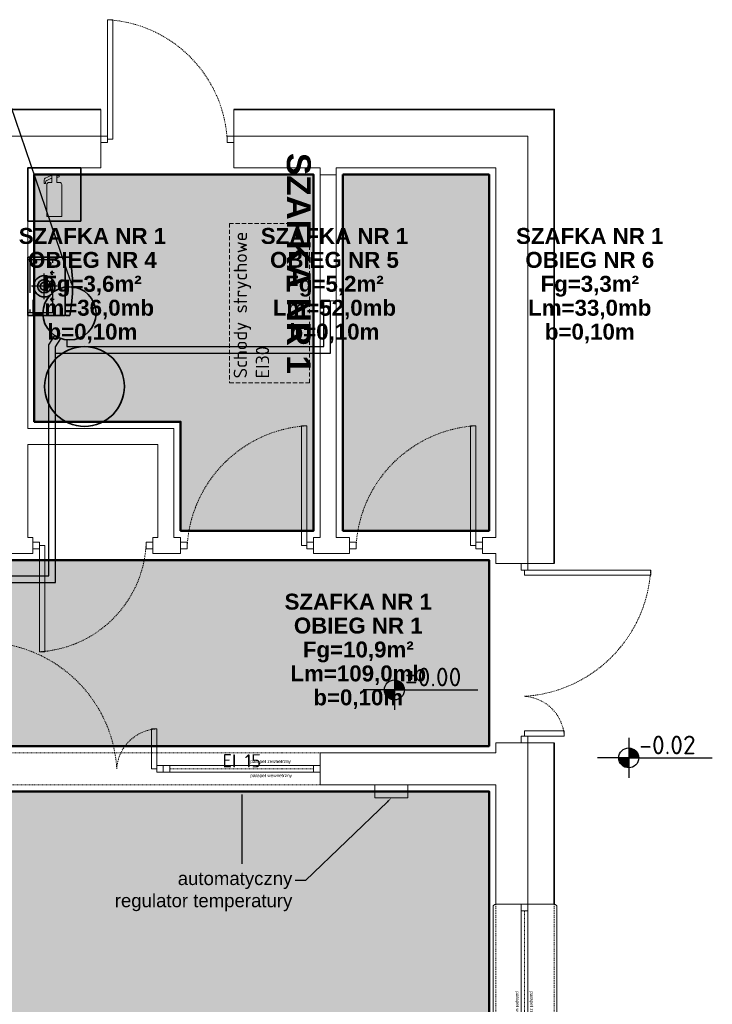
# Model space of a CAD drawing. Header units: millimetres. Extents: x -6697 to 21546, y -3389 to 18959.
# Tile 125 of 153: x 3111 to 3632, y 15194 to 15935. Entities that reach past the tile are written whole.
import ezdxf
from ezdxf import colors
from ezdxf.entities.mleader import LeaderData, LeaderLine
from ezdxf.enums import TextEntityAlignment as Align
from ezdxf.math import Vec2, Vec3

# ---------------------------------------------------------------- set-up
doc = ezdxf.new("R2010")
doc.units = ezdxf.units.MM
for name, pattern in [('0.5_0.5', [1, 0.5, -0.5]), ('DASHDOT', [1, 0.5, -0.25, 0, -0.25]), ('HIDDEN', [0.375, 0.25, -0.125]), ('JIS_02_0.7', [1.35, 0.75, -0.6]), ('UKRYTE2', [4.7625, 3.175, -1.5875])]:
    doc.linetypes.add(name, pattern=pattern)
for name, color, linetype, lineweight in [('2DH_OBP', 51, 'Continuous', 35), ('oswietlenie oprawy', 150, 'Continuous', 20), ('sciany_wew', 7, 'Continuous', 18), ('sciany_zew', 7, 'Continuous', 35), ('stolarka_mysz_drzwi', 7, 'Continuous', 5), ('stolarka_mysz_okna', 7, 'Continuous', 5)]:
    doc.layers.add(name, color=color, linetype=linetype, lineweight=lineweight)
for name, color, linetype, lineweight, true_color in [('2DH_PLS_P', 5, 'Continuous', 25, 0x0000ff), ('2DH_PLS_Z', 240, 'Continuous', 25, 0xff003f), ('2DL_OBJ', 7, 'Continuous', 18, 0xffdf7f), ('2DS_PLS_zw', 120, 'Continuous', 50, 0x00ffbf), ('ppoz', 7, 'Continuous', 35, 0xdb0000)]:
    doc.layers.add(name, color=color, linetype=linetype, lineweight=lineweight, true_color=true_color)
for name, color, linetype in [('6 Opisy', 3, 'Continuous'), ('CP_AXIS', 143, 'DASHDOT'), ('CP_HIDDE', 203, 'HIDDEN'), ('CP_UCSSPEC', 7, 'Continuous'), ('JK-opis', 131, 'Continuous'), ('opisy', 7, 'Continuous')]:
    doc.layers.add(name, color=color, linetype=linetype)
doc.layers.add('def', color=7, linetype='Continuous', plot=False)
doc.layers.add('pomocnicze', color=6, linetype='Continuous', plot=False)
doc.styles.add('100-KOT', font='romans.shx', dxfattribs={"height": 23})
doc.styles.add('Arial', font='arial.ttf')
doc.styles.add('CP_ATTR', font='ROMANS.SHX')
doc.styles.add('ISO', font='isocpeur.ttf')
doc.styles.get("Standard").update_dxf_attribs({"font": 'arial.ttf'})

# ---------------------------------------------------------------- blocks, each defined once
blk = doc.blocks.new('*U315')
at = {"layer": 'pomocnicze'}
blk.add_lwpolyline([(-19.5, -120), (-71.5, -120)], dxfattribs=at)
at = {"layer": 'stolarka_mysz_okna', "linetype": 'JIS_02_0.7'}
for points in [[(-21.5, 0), (-21.5, -240)], [(22.5, 0), (22.5, -240)]]:
    blk.add_lwpolyline(points, dxfattribs=at)
at = {"layer": 'stolarka_mysz_okna'}
for points in [[(-2.5, 0), (-2.5, -5), (2.5, -5), (2.5, 0)], [(-2.5, -235), (-2.5, -240), (2.5, -240), (2.5, -235)]]:
    blk.add_lwpolyline(points, close=True, dxfattribs=at)
for points in [[(-23.5, -2), (-23.5, -238)], [(-2.5, -5), (-2.5, -235)], [(2.5, -5), (2.5, -235)], [(24.5, -2), (24.5, -238)]]:
    blk.add_lwpolyline(points, dxfattribs=at)
at = {"layer": 'stolarka_mysz_okna', "linetype": '0.5_0.5'}
blk.add_lwpolyline([(0, -235), (0, -5)], dxfattribs=at)
at = {"layer": 'stolarka_mysz_okna'}
for centre, start, end in [((-21.5, -2), 90, 180), ((22.5, -2), 0, 90), ((-21.5, -238), 180, 270), ((22.5, -238), 270, 0)]:
    blk.add_arc(centre, 2, start, end, dxfattribs=at)
at = {"style": 'ISO', "flags": 9}
for tag, p in [('KLASA_ODPORNOSCI', (162.72, -22.48)), ('MATERIAL', (162.72, -49.59)), ('KOLOR_OKNA', (163.12, -72.43))]:
    blk.add_attdef(tag, p, '', height=14, dxfattribs=at)
at = {"layer": 'def', "color": 9, "true_color": 0xc7c8ca, "char_height": 2.5, "attachment_point": 1, "rotation": 270}
for s, insert in [('parapet wewnetrzny', (-3.83, -65.43)), ('parapet zewnetrzny', (6.79, -65.43))]:
    blk.add_mtext_dynamic_manual_height_columns(s, width=37.1302, gutter_width=12.5, heights=[0], dxfattribs=dict(at, insert=insert))
blk = doc.blocks.new('*U156')
at = {"layer": 'stolarka_mysz_drzwi'}
for points in [[(9, 0), (9, 95), (5, 95), (5, 0)], [(0, -2.5), (5, -2.5), (5, 2.5), (0, 2.5)]]:
    blk.add_lwpolyline(points, close=True, dxfattribs=at)
at = {"layer": 'stolarka_mysz_drzwi', "linetype": 'JIS_02_0.7'}
blk.add_arc((-1.08, -6.08), 101.26, 3.4421, 86.5579, dxfattribs=at)
at = {"style": 'ISO', "flags": 9}
for tag, p in [('MATERIAL', (267.97, -34.59)), ('KOLOR_DRZWI', (268.38, -55.85)), ('WYPELNIENIE_DRZWI', (268.01, -77.63))]:
    blk.add_attdef(tag, p, '', height=14, dxfattribs=at)
blk = doc.blocks.new('*U314')
at = {"layer": 'stolarka_mysz_drzwi'}
for points in [[(-9, 0), (-9, 30), (-5, 30), (-5, 0)], [(0, -2.5), (-5, -2.5), (-5, 2.5), (0, 2.5)]]:
    blk.add_lwpolyline(points, close=True, dxfattribs=at)
at = {"layer": 'stolarka_mysz_drzwi', "linetype": 'JIS_02_0.7'}
blk.add_arc((-3.08, -1.92), 31.98, 93.4421, 176.5579, dxfattribs=at)
at = {"style": 'ISO', "flags": 9}
for tag, p in [('MATERIAL', (167.97, -34.59)), ('KOLOR_DRZWI', (168.38, -55.85)), ('WYPELNIENIE_DRZWI', (168.01, -77.63))]:
    blk.add_attdef(tag, p, '', height=14, dxfattribs=at)
blk = doc.blocks.new('*U154')
at = {"layer": 'stolarka_mysz_drzwi'}
for points in [[(9, 0), (9, 90), (5, 90), (5, 0)], [(0, -2.5), (5, -2.5), (5, 2.5), (0, 2.5)], [(95, -2.5), (100, -2.5), (100, 2.5), (95, 2.5)]]:
    blk.add_lwpolyline(points, close=True, dxfattribs=at)
at = {"layer": 'stolarka_mysz_drzwi', "linetype": 'JIS_02_0.7'}
blk.add_arc((-0.76, -5.76), 95.93, 3.4421, 86.5579, dxfattribs=at)
at = {"style": 'ISO', "flags": 9}
for tag, p in [('MATERIAL', (267.97, -34.59)), ('KOLOR_DRZWI', (268.38, -55.85)), ('WYPELNIENIE_DRZWI', (268.01, -77.63))]:
    blk.add_attdef(tag, p, '', height=14, dxfattribs=at)
blk = doc.blocks.new('*U157')
at = {"layer": 'stolarka_mysz_drzwi'}
for points in [[(9, 0), (9, 95), (5, 95), (5, 0)], [(0, -2.5), (5, -2.5), (5, 2.5), (0, 2.5)]]:
    blk.add_lwpolyline(points, close=True, dxfattribs=at)
at = {"layer": 'stolarka_mysz_drzwi', "linetype": 'JIS_02_0.7'}
blk.add_arc((-1.08, -6.08), 101.26, 3.4421, 86.5579, dxfattribs=at)
at = {"style": 'ISO', "flags": 9}
for tag, p in [('MATERIAL', (267.97, -34.59)), ('KOLOR_DRZWI', (268.38, -55.85)), ('WYPELNIENIE_DRZWI', (268.01, -77.63))]:
    blk.add_attdef(tag, p, '', height=14, dxfattribs=at)
blk = doc.blocks.new('*U313')
at = {"layer": 'stolarka_mysz_drzwi'}
for points in [[(-9, 0), (-9, 90), (-5, 90), (-5, 0)], [(-95, -2.5), (-100, -2.5), (-100, 2.5), (-95, 2.5)], [(0, -2.5), (-5, -2.5), (-5, 2.5), (0, 2.5)]]:
    blk.add_lwpolyline(points, close=True, dxfattribs=at)
at = {"layer": 'stolarka_mysz_drzwi', "linetype": 'JIS_02_0.7'}
blk.add_arc((0.76, -5.76), 95.93, 93.4421, 176.5579, dxfattribs=at)
at = {"style": 'ISO', "flags": 9}
for tag, p in [('MATERIAL', (167.97, -34.59)), ('KOLOR_DRZWI', (168.38, -55.85)), ('WYPELNIENIE_DRZWI', (168.01, -77.63))]:
    blk.add_attdef(tag, p, '', height=14, dxfattribs=at)
blk = doc.blocks.new('*U317')
at = {"layer": 'pomocnicze'}
blk.add_lwpolyline([(59, -19.5), (59, -71.5)], dxfattribs=at)
at = {"layer": 'stolarka_mysz_okna'}
for points in [[(0, -2.5), (5, -2.5), (5, 2.5), (0, 2.5)], [(113, -2.5), (118, -2.5), (118, 2.5), (113, 2.5)]]:
    blk.add_lwpolyline(points, close=True, dxfattribs=at)
at = {"layer": 'stolarka_mysz_okna', "linetype": 'JIS_02_0.7'}
for points in [[(0, 2.5), (118, 2.5)], [(0, -2.5), (118, -2.5)]]:
    blk.add_lwpolyline(points, dxfattribs=at)
at = {"layer": 'stolarka_mysz_okna'}
for points in [[(5, 2.5), (113, 2.5)], [(5, -2.5), (113, -2.5)]]:
    blk.add_lwpolyline(points, dxfattribs=at)
at = {"layer": 'stolarka_mysz_okna', "linetype": '0.5_0.5'}
blk.add_lwpolyline([(113, 0), (5, 0)], dxfattribs=at)
at = {"style": 'ISO', "flags": 9}
for tag, p in [('KLASA_ODPORNOSCI', (162.72, -22.48)), ('MATERIAL', (162.72, -49.59)), ('KOLOR_OKNA', (163.12, -72.43))]:
    blk.add_attdef(tag, p, '', height=14, dxfattribs=at)
at = {"layer": 'def', "color": 9, "true_color": 0xc7c8ca, "char_height": 2.5, "attachment_point": 1}
for s, insert in [('parapet zewnetrzny', (65.43, 6.79)), ('parapet wewnetrzny', (65.43, -3.83))]:
    blk.add_mtext_dynamic_manual_height_columns(s, width=37.1302, gutter_width=12.5, heights=[0], dxfattribs=dict(at, insert=insert))
blk = doc.blocks.new('*U155')
at = {"layer": 'stolarka_mysz_drzwi'}
for points in [[(-9, 0), (-9, 80), (-5, 80), (-5, 0)], [(-85, -2.5), (-90, -2.5), (-90, 2.5), (-85, 2.5)], [(0, -2.5), (-5, -2.5), (-5, 2.5), (0, 2.5)]]:
    blk.add_lwpolyline(points, close=True, dxfattribs=at)
at = {"layer": 'stolarka_mysz_drzwi', "linetype": 'JIS_02_0.7'}
blk.add_arc((0.12, -5.12), 85.27, 93.4421, 176.5579, dxfattribs=at)
at = {"style": 'ISO', "flags": 9}
for tag, p in [('MATERIAL', (167.97, -34.59)), ('KOLOR_DRZWI', (168.38, -55.85)), ('WYPELNIENIE_DRZWI', (168.01, -77.63))]:
    blk.add_attdef(tag, p, '', height=14, dxfattribs=at)
blk = doc.blocks.new('KOTA-100-R1')
for p, q in [((0, 226), (0, -226)), ((0, 0), (-353, 0)), ((0, 0), (946, 0))]:
    blk.add_line(p, q)
at = {"const_width": 113}
for points in [[(56, 0, 0.000083), (56, 0, 0.413824), (0, 56, 1)], [(-57, 0, 0.414603), (0, -56, 1)]]:
    blk.add_lwpolyline(points, format="xyb", dxfattribs=at)
blk.add_circle((0, 0), 113)
at = {"style": '100-KOT', "width": 0.8}
for tag, p in [('KOTA-GÓR', (119, 41)), ('KOTA-DOL', (120, -202))]:
    blk.add_attdef(tag, p, '', height=150, dxfattribs=at)
blk = doc.blocks.new('gasnica1')
blk.add_lwpolyline([(0, 0), (-40, 0), (-40, 40), (0, 40)], close=True)
at = {"lineweight": 15}
blk.add_lwpolyline([(-21.92, 34.29), (-22.41, 34.29), (-26.78, 32.32, 0.295076), (-27.72, 30.86), (-27.72, 28.27), (-26.51, 28.27), (-26.51, 29.14, -0.285357), (-25.62, 30.58), (-22.49, 32.12), (-22.4, 32.12, -0.414214), (-21.92, 31.64)], format="xyb", dxfattribs=at)
blk.add_lwpolyline([(-25.6, 3.48), (-20, 3.48), (-14.4, 3.48), (-14.4, 27.48, 0.414214), (-16, 29.08), (-18.08, 29.08), (-18.08, 34.84), (-20, 34.84), (-21.92, 34.84), (-21.92, 29.08), (-24, 29.08, 0.414214), (-25.6, 27.48)], format="xyb", close=True, dxfattribs=at)
blk.add_lwpolyline([(-18.08, 32.98), (-17.18, 32.98), (-16.35, 33.31), (-16.35, 33.63), (-16.35, 33.96), (-17.18, 34.29), (-18.08, 34.29)], dxfattribs=at)
blk = doc.blocks.new('cp_ucs2d')
at = {"layer": 'Defpoints'}
blk.add_line((0, 0), (0, 0), dxfattribs=at)
blk.add_point((0, 0), dxfattribs=at)
blk = doc.blocks.new('2d_ecoprovcw_226n1u3g2h')
for p, q in [((-0.22, 0), (0.22, 0)), ((-0.22, -0.283), (-0.22, 0)), ((0.22, 0), (0.22, -0.283)), ((0.22, -0.283), (-0.22, -0.283)), ((-0.218, -0.29), (-0.22, -0.29)), ((-0.22, -0.316), (-0.22, -0.29)), ((-0.218, -0.283), (-0.218, -0.29)), ((0.218, -0.29), (0.218, -0.283)), ((0.22, -0.29), (0.218, -0.29)), ((0.22, -0.29), (0.22, -0.316))]:
    blk.add_line(p, q)
at = {"extrusion": (0, 0, -1)}
for radius in [0.08, 0.05, 0.03]:
    blk.add_circle((0, -0.125), radius, dxfattribs=at)
blk.add_arc((0, 0.773), 1.111, 258.57881, 281.42119, dxfattribs=at)
at = {"layer": 'CP_AXIS'}
for p, q in [((0, -0.221), (0, -0.029)), ((0.1736, -0.06), (0.1964, -0.06)), ((0.185, -0.0714), (0.185, -0.0486)), ((-0.096, -0.125), (0.096, -0.125)), ((0, -0.2), (0, -0.115)), ((-0.1, -0.2), (-0.1, -0.17)), ((-0.035, -0.2), (-0.035, -0.17)), ((0.035, -0.2), (0.035, -0.17)), ((0.1, -0.2), (0.1, -0.17)), ((0.161, -0.17), (0.179, -0.17)), ((0.17, -0.179), (0.17, -0.161))]:
    blk.add_line(p, q, dxfattribs=at)
at = {"layer": 'CP_HIDDE'}
for p, q in [((-0.2, -0.19), (-0.2, 0)), ((0.2, -0.19), (0.2, 0)), ((0.2, -0.015), (-0.2, -0.015)), ((0.0075, -0.125), (-0.0075, -0.125)), ((-0.0075, -0.19), (-0.0075, -0.125)), ((0.0075, -0.19), (0.0075, -0.125)), ((-0.2, -0.19), (0.2, -0.19)), ((-0.111, -0.19), (-0.111, -0.18)), ((-0.111, -0.18), (-0.089, -0.18)), ((-0.089, -0.19), (-0.089, -0.18)), ((-0.0215, -0.18), (-0.0485, -0.18)), ((-0.0485, -0.19), (-0.0485, -0.18)), ((-0.0425, -0.18), (-0.0425, -0.19)), ((-0.0275, -0.19), (-0.0275, -0.18)), ((-0.0215, -0.19), (-0.0215, -0.18)), ((0.0485, -0.18), (0.0215, -0.18)), ((0.0215, -0.19), (0.0215, -0.18)), ((0.0275, -0.18), (0.0275, -0.19)), ((0.0425, -0.19), (0.0425, -0.18)), ((0.0485, -0.19), (0.0485, -0.18)), ((0.089, -0.19), (0.089, -0.18)), ((0.089, -0.18), (0.111, -0.18)), ((0.111, -0.19), (0.111, -0.18))]:
    blk.add_line(p, q, dxfattribs=at)
at = {"layer": 'CP_HIDDE', "extrusion": (0, 0, -1)}
for centre, radius in [((-0.185, -0.06), 0.0095), ((-0.17, -0.17), 0.0075)]:
    blk.add_circle(centre, radius, dxfattribs=at)
at = {"layer": 'CP_UCSSPEC', "xscale": 0.001, "yscale": 0.001, "zscale": 0.001}
for p in [(0.185, -0.06), (0, -0.125), (0, -0.125), (0, -0.125), (0.17, -0.17)]:
    blk.add_blockref('cp_ucs2d', p, dxfattribs=at)
at = {"layer": 'CP_UCSSPEC', "xscale": 0.001, "yscale": 0.001, "zscale": 0.001, "rotation": 90}
for p in [(0, -0.125), (-0.1, -0.18), (-0.035, -0.18), (0.035, -0.18), (0.1, -0.18)]:
    blk.add_blockref('cp_ucs2d', p, dxfattribs=at)
at = {"linetype": 'ByBlock', "style": 'CP_ATTR', "flags": 9}
for tag, p in [('NAME', (-0.22, 0.0006)), ('NUMBER', (-0.22, 0.0005)), ('GROUP', (-0.22, 0.0004)), ('ARTICLE', (-0.22, 0.0003)), ('PRODUCT-TYPE', (-0.22, 0.0002)), ('ORDER-NO', (-0.22, 0.0001)), ('PRODUCER', (-0.22, 0)), ('TEMPERATURE', (-0.2197, 0.0006)), ('FLOW', (-0.2196, 0.0004)), ('CHARACTER', (-0.2196, 0.0003)), ('OTHER', (-0.2195, 0.0005)), ('POWER', (-0.2195, 0.0001)), ('VOLTAGE', (-0.2195, 0)), ('PN', (-0.2193, 0.0004)), ('DN', (-0.2193, 0.0002)), ('EFFICIENCY', (-0.0919, -0.019)), ('OTHER1', (-0.0918, -0.0189)), ('PIPE_CONNECTIONS', (-0.0918, -0.0191)), ('EXHAUST_CONNECTIONS', (-0.0918, -0.0192)), ('OTHER2', (-0.0914, -0.0189)), ('FUEL', (-0.0914, -0.019))]:
    blk.add_attdef(tag, text='', height=0.00005, dxfattribs=at).set_placement(p, align=Align.MIDDLE_LEFT)
blk = doc.blocks.new('parter')
blk.add_lwpolyline([(928.07, 818), (1044, 818)])
at = {"layer": '2DH_OBP'}
for centre, radius in [((723.43, 1148.58), 20), ((734.73, 1093.58), 30)]:
    blk.add_circle(centre, radius, dxfattribs=at)
at = {"layer": 'sciany_wew'}
for points in [[(747, 1282), (747, 1302)], [(847, 1282), (847, 1302)], [(747, 1282), (44, 1282), (20, 1282), (20, 818)], [(737, 1258), (747, 1258), (747, 1282), (737, 1282)], [(1068, 960.5), (1068, 1218), (1068, 1282), (847, 1282)], [(857, 1258), (847, 1258), (847, 1282), (857, 1282)], [(692, 1258), (747, 1258)], [(692, 1062), (692, 1258)], [(847, 1258), (912, 1258)], [(912, 980), (912, 1258)], [(924, 1258), (1044, 1258)], [(924, 1258), (924, 980)], [(1044, 980), (1044, 1258)], [(802, 980), (802, 1062), (692, 1062)], [(692, 980), (692, 1050)], [(790, 980), (790, 1050), (692, 1050)], [(692, 980), (696, 980), (696, 968), (670, 968)], [(807, 980), (807, 968), (786, 968), (786, 980), (790, 980)], [(807, 980), (802, 980)], [(907, 980), (912, 980)], [(912, 968), (907, 968), (907, 980), (912, 980)], [(924, 980), (934, 980)], [(924, 968), (934, 968), (934, 980), (924, 980)], [(1034, 980), (1044, 980)], [(1044, 968), (1034, 968), (1034, 980), (1044, 980)], [(907, 968), (934, 968)], [(1034, 968), (1044, 968)], [(1044, 960.5), (1044, 968)], [(1044, 960.5), (1088, 960.5)], [(1044, 818), (1044, 825.5)], [(1044, 825.5), (1088, 825.5)], [(1068, 818), (1068, 825.5)], [(912, 818), (928.07, 818)], [(912, 818), (912, 794), (1044, 794)], [(1068, 818), (1068, 704)], [(912, 794), (1044, 794), (1044, 704)], [(1044, 704), (1088, 704)]]:
    blk.add_lwpolyline(points, dxfattribs=at)
at = {"layer": 'sciany_wew', "linetype": 'UKRYTE2'}
blk.add_lwpolyline([(903.83, 1096.27), (903.83, 1216.27), (843.83, 1216.27), (843.83, 1096.27)], close=True, dxfattribs=at)
at = {"layer": 'sciany_wew', "linetype": '0.5_0.5'}
for points in [[(912, 818), (418, 818)], [(418, 794), (912, 794)]]:
    blk.add_lwpolyline(points, dxfattribs=at)
at = {"layer": 'sciany_zew'}
for points in [[(747, 1302), (44, 1302), (0, 1302), (0, 1168)], [(1088, 960.5), (1088, 1218), (1088, 1302), (847, 1302)], [(1088, 825.5), (1088, 704)]]:
    blk.add_lwpolyline(points, dxfattribs=at)
at = {"layer": '2DH_OBP', "xscale": 100, "yscale": 100, "zscale": 100, "rotation": 90}
blk.add_blockref('2d_ecoprovcw_226n1u3g2h', (692, 1168.97), dxfattribs=at)
at = {"layer": '6 Opisy'}
ref = blk.add_blockref('KOTA-100-R1', (967.77, 865.31), dxfattribs=dict(at, xscale=0.06644937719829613, yscale=0.06644937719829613, zscale=0.06644937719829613))
ref.add_attrib('KOTA-GÓR', '±0.00', (975.7, 868.02), dxfattribs={"layer": '0', "height": 14, "style": 'ISO'})
ref = blk.add_blockref('KOTA-100-R1', (1144, 814.17), dxfattribs=dict(at, xscale=0.06644937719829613, yscale=0.06644937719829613, zscale=0.06644937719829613))
ref.add_attrib('KOTA-GÓR', '-0.02', (1151.94, 816.88), dxfattribs={"layer": '0', "height": 14, "style": 'ISO'})
at = {"layer": 'ppoz'}
blk.add_blockref('gasnica1', (732, 1218), dxfattribs=at)
at = {"layer": 'sciany_wew'}
for name, p in [('*U154', (747, 1279.5)), ('*U313', (907, 974)), ('*U313', (1034, 974)), ('*U157', (659, 806)), ('*U314', (794, 806)), ('*U317', (794, 806))]:
    blk.add_blockref(name, p, dxfattribs=at)
for name, p, rotation in [('*U155', (696, 974), 180), ('*U156', (1065.5, 960.5), 270), ('*U314', (1065.5, 825.5), 270)]:
    blk.add_blockref(name, p, dxfattribs=dict(at, rotation=rotation))
at = {"layer": 'stolarka_mysz_okna'}
blk.add_blockref('*U315', (1065.5, 704), dxfattribs=at)
at = {"layer": 'ppoz', "insert": (853, 811.96), "char_height": 10, "width": 74.1851, "attachment_point": 5, "style": 'ISO'}
blk.add_mtext('EI 15', dxfattribs=at)
at = {"layer": 'sciany_wew', "insert": (846.92, 1099.65), "char_height": 10, "attachment_point": 1, "rotation": 90, "style": 'ISO'}
blk.add_mtext_dynamic_manual_height_columns('Schody strychowe EI30', width=112.561, gutter_width=70, heights=[0], dxfattribs=at)

msp = doc.modelspace()

# ---------------------------------------------------------------- hatches: boundary and pattern name
at = {"layer": '2DS_PLS_zw', "true_color": 0xfecc66, "transparency": 33554572}
h = msp.add_hatch(color=31, dxfattribs=at)
h.dxf.hatch_style = 1
h.paths.add_polyline_path([(3121.7, 15818.56), (3331.7, 15818.56), (3331.7, 15550.56), (3231.7, 15550.56), (3231.7, 15632.56), (3121.7, 15632.56)])
at = {"layer": '2DS_PLS_zw', "true_color": 0xf7f281, "transparency": 33554572}
h = msp.add_hatch(color=51, dxfattribs=at)
h.dxf.hatch_style = 1
h.paths.add_polyline_path([(3353.7, 15818.56), (3463.7, 15818.56), (3463.7, 15550.56), (3353.7, 15550.56)])
at = {"layer": '2DS_PLS_zw', "true_color": 0x7aafdf, "transparency": 33554572}
h = msp.add_hatch(color=143, dxfattribs=at)
h.dxf.hatch_style = 1
h.paths.add_polyline_path([(2747.7, 15528.56), (3463.7, 15528.56), (3463.7, 15388.56), (2747.7, 15388.56)])
at = {"layer": '2DS_PLS_zw', "true_color": 0xafd9aa, "transparency": 33554572}
h = msp.add_hatch(color=9, dxfattribs=at)
h.dxf.hatch_style = 1
h.paths.add_polyline_path([(2473.7, 15354.56), (3463.7, 15354.56), (3463.7, 14614.56), (2473.7, 14614.56)])

# ---------------------------------------------------------------- linework, layer by layer
at = {"layer": '2DH_PLS_P'}
for points in [[(3146.03, 15694.26), (3146.03, 15689.25), (3339.46, 15689.25), (3339.46, 15723.47)], [(2784.1, 15371.56), (2784.1, 15516.56), (3132.63, 15516.56), (3132.63, 15690.55), (3137.15, 15697.43)]]:
    msp.add_lwpolyline(points, dxfattribs=at)
at = {"layer": '2DH_PLS_Z'}
for points in [[(3137.63, 15684.25), (3137.63, 15684.25), (3344.46, 15684.25), (3344.46, 15723.47)], [(2789.1, 15371.56), (2789.1, 15511.56), (3137.63, 15511.56), (3137.63, 15689.05), (3141.54, 15695.26)]]:
    msp.add_lwpolyline(points, dxfattribs=at)
at = {"layer": '2DL_OBJ'}
msp.add_lwpolyline([(3348.7, 15818.47), (3348.7, 15723.47), (3336.7, 15723.47), (3336.7, 15818.47)], close=True, dxfattribs=at)
at = {"layer": '2DS_PLS_zw', "color": 31, "true_color": 0xfecc66, "transparency": 33554572}
msp.add_lwpolyline([(3121.7, 15818.56), (3331.7, 15818.56), (3331.7, 15550.56), (3231.7, 15550.56), (3231.7, 15632.56), (3121.7, 15632.56)], close=True, dxfattribs=at)
at = {"layer": '2DS_PLS_zw', "color": 51, "true_color": 0xf7f281, "transparency": 33554572}
msp.add_lwpolyline([(3353.7, 15818.56), (3463.7, 15818.56), (3463.7, 15550.56), (3353.7, 15550.56)], close=True, dxfattribs=at)
at = {"layer": '2DS_PLS_zw', "color": 143, "true_color": 0x7aafdf, "transparency": 33554572}
msp.add_lwpolyline([(2747.7, 15528.56), (3463.7, 15528.56), (3463.7, 15388.56), (2747.7, 15388.56)], close=True, dxfattribs=at)
at = {"layer": '2DS_PLS_zw', "color": 9, "true_color": 0xafd9aa, "transparency": 33554572}
msp.add_lwpolyline([(2473.7, 15354.56), (3463.7, 15354.56), (3463.7, 14614.56), (2473.7, 14614.56)], close=True, dxfattribs=at)
at = {"layer": 'oswietlenie oprawy'}
msp.add_lwpolyline([(3402.7, 15359.56), (3402.7, 15349.56), (3377.7, 15349.56), (3377.7, 15359.56)], dxfattribs=at)

# ---------------------------------------------------------------- block references
at = {"layer": 'sciany_wew'}
msp.add_blockref('parter', (2424.7, 14565.56), dxfattribs=at)

# ---------------------------------------------------------------- texts
at = {"layer": 'JK-opis', "insert": (3320.46, 15751.71), "char_height": 18, "width": 182.5025, "attachment_point": 5, "rotation": 270, "line_spacing_factor": 0.9, "style": 'Arial'}
msp.add_mtext('{\\fArial|b1|i0|c238|p34;SZAFKA NR 1}', dxfattribs=at)
at = {"layer": 'JK-opis', "char_height": 12, "width": 357.0133, "attachment_point": 5, "line_spacing_factor": 0.9, "style": 'Arial'}
for s, insert in [('{\\fArial|b1|i0|c238|p34;SZAFKA NR 1\\POBIEG NR 4\\PFg=3,6m²\\PLm=36,0mb\\Pb=0,10m}', (3165.39, 15735.03)), ('{\\fArial|b1|i0|c238|p34;SZAFKA NR 1\\POBIEG NR 5\\PFg=5,2m²\\PLm=52,0mb\\Pb=0,10m}', (3347.39, 15735.03)), ('{\\fArial|b1|i0|c238|p34;SZAFKA NR 1\\POBIEG NR 6\\PFg=3,3m²\\PLm=33,0mb\\Pb=0,10m}', (3539.39, 15735.03)), ('{\\fArial|b1|i0|c238|p34;SZAFKA NR 1\\POBIEG NR 1\\PFg=10,9m²\\PLm=109,0mb\\Pb=0,10m}', (3365.3, 15459.91))]:
    msp.add_mtext(s, dxfattribs=dict(at, insert=insert))

# ---------------------------------------------------------------- leaders
at = {"layer": 'opisy'}
ml = msp.add_multileader_mtext('Standard', dxfattribs=at)
ml.set_content('zasobnic co', color=256)
ml.set_leader_properties()
ml.build(insert=Vec2(0, 0))
ctx = ml.context
ctx.base_point, ctx.char_height, ctx.plane_origin = Vec3(2997.04, 15892.24), 12, Vec3(1854.27, 17251.64)
ctx.text_align_type = 2
notes = []
notes.append((ctx, [(0, (1, 1, 0), (3096.62, 15892.24), (-1, 0), 8, [(0, [(3150.5, 15734.01)], 0, [])])]))
ctx.mtext.insert, ctx.mtext.alignment, ctx.mtext.flow_direction = Vec3(3086.62, 15898.34), 3, 5
ml = msp.add_multileader_mtext('Standard', dxfattribs=at)
ml.set_content('automatyczny \\Pregulator temperatury', color=256)
ml.set_leader_properties()
ml.build(insert=Vec2(0, 0))
ctx = ml.context
ctx.base_point, ctx.char_height, ctx.plane_origin = Vec3(3181.21, 15287.59), 10, Vec3(3402.7, 15349.56)
ctx.text_align_type = 2
notes.append((ctx, [(1, (1, 1, 0), (3325.73, 15287.59), (-1, 0), 8, [(0, [(3390.2, 15349.56)], 0, [])])]))
ctx.mtext.insert, ctx.mtext.alignment, ctx.mtext.flow_direction = Vec3(3315.73, 15294.06), 3, 5
for ctx, leaders in notes:
    for number, flags, end, landing, length, lines in leaders:
        leader = LeaderData()
        leader.index, (leader.has_last_leader_line, leader.has_dogleg_vector, leader.attachment_direction) = number, flags
        leader.last_leader_point, leader.dogleg_vector, leader.dogleg_length = Vec3(end), Vec3(landing), length
        for number, points, colour, breaks in lines:
            line = LeaderLine()
            line.index, line.vertices, line.color, line.breaks = number, Vec3.list(points), colors.encode_raw_color(colour), breaks
            leader.lines.append(line)
        ctx.leaders.append(leader)

doc.saveas('drawing.dxf')
